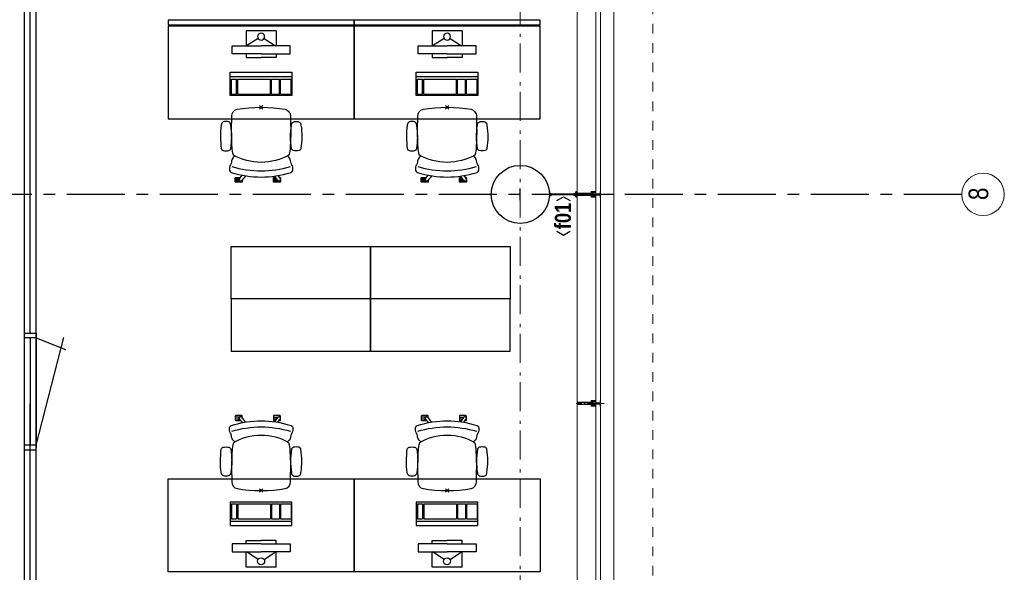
# Model space of a CAD drawing. Header units: millimetres. Extents: x -75976 to 232306, y 42824 to 140527.
# Tile 166 of 199: x 216335 to 224806, y 96525 to 101285. Entities that reach past the tile are written whole.
import ezdxf
from ezdxf.enums import TextEntityAlignment as Align

# ---------------------------------------------------------------- set-up
doc = ezdxf.new("R2010")
doc.units = ezdxf.units.MM
doc.header["$LTSCALE"] = 400
doc.header["$PDMODE"] = 3
doc.header["$PDSIZE"] = 15
for name, pattern in [('CENTER', [2, 1.25, -0.25, 0.25, -0.25]), ('STYLE_01', [0.416641, 0.208282, -0.208359]), ('STYLE_06', [1.041641, 0.625, -0.208282, 0.069427, -0.138931]), ('STYLE_15', [0.240945, 0.11811, -0.059055, 0.004724, -0.059055]), ('STYLE_16', [0.177165, 0.11811, -0.059055])]:
    doc.linetypes.add(name, pattern=pattern)
for name, color, linetype in [('-gd', 2, 'Continuous'), ('inr', 4, 'Continuous'), ('plat', 5, 'Continuous'), ('sona-s008_ip0', 7, 'Continuous'), ('stramien', 1, 'CENTER'), ('symbol', 1, 'Continuous')]:
    doc.layers.add(name, color=color, linetype=linetype)
for name, color, linetype, lineweight in [('Buitenkozijnen', 140, 'Continuous', 15), ('Interieur-scheidingswand-horizontaal', 5, 'Continuous', 25), ('Kozijnmerken', 43, 'Continuous', 9), ('mat-beton (ihwg)', 5, 'Continuous', 25), ('mat-staal', 5, 'Continuous', 25), ('None', 7, 'Continuous', 9)]:
    doc.layers.add(name, color=color, linetype=linetype, lineweight=lineweight)
doc.styles.add('Arial Narrow', font='ARIALN.TTF', dxfattribs={"height": 222.25})
doc.styles.add('Arial Narrow (bold)', font='ARIALNB.TTF', dxfattribs={"height": 172.861111})

# ---------------------------------------------------------------- blocks, each defined once
blk = doc.blocks.new('*U394')
at = {"layer": 'None', "color": 8, "lineweight": 5, "flags": 128}
for points in [[(-5, -154.3), (-5, -154.3, 0.414214), (-5.5, -154.8), (-5.5, -172.5), (-5.5, -172.5, 0.414214), (-5, -173), (-4, -173), (-4, -173, 0.414214), (-3.5, -172.5), (-3.5, -172.5, 0.414214), (-4, -172), (-4.5, -172), (-4.5, -168.8), (-4.5, -168.8, -0.414214), (-4, -168.3), (-2.7, -168.3), (-2.7, -168.3, 0.221695), (-1.9, -167.9), (-0.8, -166.5), (-0.8, -166.5, -0.466308), (0.8, -166.5), (2, -167.9), (2, -167.9, 0.221695), (2.7, -168.3), (4, -168.3), (4, -168.3, -0.414214), (4.5, -168.8), (4.5, -172), (4, -172), (4, -172, 0.414214), (3.5, -172.5), (3.5, -172.5, 0.414214), (4, -173), (5, -173), (5, -173, 0.414214), (5.5, -172.5), (5.5, -154.8), (5.5, -154.8, 0.414214), (5, -154.3), (4.7, -154.3), (4.7, -155), (4.7, -155, -0.414214), (4.4, -155.3), (4.1, -155.3), (4.1, -155.3, -0.414214), (3.3, -154.5), (3.3, -150.6), (3.3, -150.6, -0.414214), (4.1, -149.8), (4.4, -149.8), (4.4, -149.8, -0.414214), (4.7, -150.1), (4.7, -150.8), (5, -150.8), (5, -150.8, 0.414214), (5.5, -150.3), (5.5, -137.6), (5.5, -137.6, 0.351868), (5.3, -137.3), (5.3, -137.3, 0.351868), (4.9, -137.5), (4.1, -139.2), (4.1, -139.2, 0.314902), (4.2, -139.4), (4.5, -139.7), (4.5, -139.7, -0.198912), (4.5, -139.9), (4.5, -140.1), (4.5, -140.1, -0.198912), (4.5, -140.3), (4.2, -140.6), (4.2, -140.6, 0.414214), (4.2, -140.8), (4.5, -141.1), (4.5, -141.1, -0.198912), (4.5, -141.3), (4.5, -141.5), (4.5, -141.5, -0.198912), (4.5, -141.7), (4.2, -142), (4.2, -142, 0.414214), (4.2, -142.2), (4.5, -142.5), (4.5, -142.5, -0.198912), (4.5, -142.7), (4.5, -143.2), (4.5, -143.2, -0.087489), (4.5, -143.3), (4.2, -144.1), (4.2, -148.5), (4.2, -148.5, -0.414214), (3.9, -148.8), (-3.9, -148.8), (-3.9, -148.8, -0.414214), (-4.2, -148.5), (-4.2, -144.1), (-4.5, -143.3), (-4.5, -143.3, -0.087489), (-4.5, -143.2), (-4.5, -142.7), (-4.5, -142.7, -0.198912), (-4.4, -142.5), (-4.1, -142.2), (-4.1, -142.2, 0.414214), (-4.1, -142), (-4.4, -141.7), (-4.4, -141.7, -0.198912), (-4.5, -141.5), (-4.5, -141.3), (-4.5, -141.3, -0.198912), (-4.4, -141.1), (-4.1, -140.8), (-4.1, -140.8, 0.414214), (-4.1, -140.6), (-4.4, -140.3), (-4.4, -140.3, -0.198912), (-4.5, -140.1), (-4.5, -139.9), (-4.5, -139.9, -0.198912), (-4.4, -139.7), (-4.1, -139.4), (-4.1, -139.4, 0.314902), (-4.1, -139.2), (-4.9, -137.5), (-4.9, -137.5, 0.351868), (-5.3, -137.3), (-5.3, -137.3, 0.351868), (-5.5, -137.6), (-5.5, -150.3), (-5.5, -150.3, 0.414214), (-5, -150.8), (-4.7, -150.8), (-4.7, -150.1), (-4.7, -150.1, -0.414214), (-4.4, -149.8), (-4.1, -149.8), (-4.1, -149.8, -0.414214), (-3.3, -150.6), (-3.3, -154.5), (-3.3, -154.5, -0.414214), (-4.1, -155.3), (-4.4, -155.3), (-4.4, -155.3, -0.414214), (-4.7, -155), (-4.7, -154.3)], [(-4.5, -161.7, -0.414214), (-4, -161.2), (-2.7, -161.2), (-2.7, -161.2, 0.414214), (-2.5, -161), (-2.5, -160.4), (-2.5, -160.4, 0.414214), (-2.7, -160.2), (-4, -160.2), (-4, -160.2, -0.414214), (-4.5, -159.7), (-4.5, -156.8), (-4.5, -156.8, -0.414214), (-4, -156.3), (4, -156.3), (4, -156.3, -0.414214), (4.5, -156.8), (4.5, -159.7), (4.5, -159.7, -0.414214), (4, -160.2), (2.7, -160.2), (2.7, -160.2, 0.414214), (2.5, -160.4), (2.5, -161), (2.5, -161, 0.414214), (2.7, -161.2), (4, -161.2), (4, -161.2, -0.414214), (4.5, -161.7), (4.5, -166.8), (4.5, -166.8, -0.414214), (4, -167.3), (3, -167.3), (3, -167.3, -0.221695), (2.6, -167.1), (1.5, -165.9), (1.5, -165.9, 0.466308), (-1.5, -165.9), (-2.6, -167.1), (-2.6, -167.1, -0.221695), (-2.9, -167.3), (-4, -167.3), (-4, -167.3, -0.414214), (-4.5, -166.8), (-4.5, -161.7)], [(-1.8, -149.8, 0.414214), (-2.3, -150.3), (-2.3, -155.1), (-2.3, -155.1, 0.414214), (-2.1, -155.3), (2.1, -155.3), (2.1, -155.3, 0.414214), (2.3, -155.1), (2.3, -150.3), (2.3, -150.3, 0.414214), (1.8, -149.8), (-1.8, -149.8)]]:
    blk.add_lwpolyline(points, format="xyb", close=True, dxfattribs=at)
blk = doc.blocks.new('*U395')
at = {"layer": 'None', "color": 8, "lineweight": 5, "flags": 128}
for points in [[(-13.5, -182.8), (-13.5, -181.9), (-14.5, -181.1), (-14.5, -181.1, 0.36397), (-14.9, -181.1), (-14.9, -181.1), (-15.4, -181.5), (-15.4, -181.5, -0.36397), (-15.8, -181.5), (-15.8, -181.5), (-16.3, -181.1), (-16.3, -181.1, 0.36397), (-16.7, -181.1), (-16.7, -181.1), (-17.2, -181.5), (-17.2, -181.5, -0.36397), (-17.6, -181.5), (-17.6, -181.5), (-18.1, -181.1), (-18.1, -181.1, 0.36397), (-18.5, -181.1), (-18.5, -181.1), (-19, -181.5), (-19, -181.5, -0.36397), (-19.4, -181.5), (-19.4, -181.5), (-19.9, -181.1), (-19.9, -181.1, 0.36397), (-20.3, -181.1), (-20.3, -181.1), (-20.8, -181.5), (-20.8, -181.5, -0.36397), (-21.2, -181.5), (-21.2, -181.5), (-21.7, -181.1), (-21.7, -181.1, 0.36397), (-22.1, -181.1), (-22.1, -181.1), (-22.4, -181.3), (-23.2, -181.3), (-23.5, -181.1), (-23.5, -181.1, 0.36397), (-23.9, -181.1), (-23.9, -181.1), (-24.2, -181.3), (-24.5, -181.3), (-24.5, -181.3, -0.267949), (-24.8, -181.2), (-24.8, -181.2), (-24.9, -180.9), (-24.9, -180.9, 0.339454), (-25.3, -180.7), (-25.3, -180.7, 0.339454), (-25.5, -181), (-25.5, -181), (-25.5, -184.4), (-25.5, -184.4, 0.414214), (-25.2, -184.7), (-25.2, -184.7), (-24.3, -184.7), (-24.3, -184.7, 0.414214), (-24, -184.4), (-24, -184.4), (-24, -182.7), (-24, -182.7, 0.236068), (-24.1, -182.5), (-24.1, -182.5), (-24.1, -182.5, -0.548276), (-24, -182.2), (-24, -182.2, -0.548276), (-23.8, -182.4), (-23.8, -182.4), (-23.8, -182.4, 0.250388), (-23.6, -182.3), (-23.6, -182.3), (-22.8, -182.3), (-22.8, -182.3, -0.414214), (-22.5, -182.6), (-22.5, -182.6), (-22.5, -183.3), (-22.5, -183.3, 0.414214), (-22.2, -183.6), (-22.2, -183.6), (-22, -183.6), (-22, -183.6, 0.131652), (-21.8, -183.5), (-21.8, -183.5), (-20.5, -182.8), (-13.5, -182.8)], [(-6, -180.7), (-6, -180.7, -0.388879), (-8.7, -183.2), (-8.7, -183.2), (-20.4, -183.2), (-21.6, -183.9), (-22.9, -183.9), (-22.9, -182.7), (-23.8, -182.7), (-23.8, -184.8), (23.8, -184.8), (23.8, -182.7), (22.9, -182.7), (22.9, -183.9), (21.7, -183.9), (20.4, -183.2), (8.7, -183.2), (8.7, -183.2, -0.388879), (6, -180.7), (6, -180.7), (5.3, -173.2), (2.5, -173.2), (2.5, -171.2), (-2.5, -171.2), (-2.5, -173.2), (-5.3, -173.2), (-6, -180.7)], [(13.5, -182.8), (13.5, -181.9), (14.5, -181.1), (14.5, -181.1, -0.36397), (14.9, -181.1), (14.9, -181.1), (15.4, -181.5), (15.4, -181.5, 0.36397), (15.8, -181.5), (15.8, -181.5), (16.3, -181.1), (16.3, -181.1, -0.36397), (16.7, -181.1), (16.7, -181.1), (17.2, -181.5), (17.2, -181.5, 0.36397), (17.6, -181.5), (17.6, -181.5), (18.1, -181.1), (18.1, -181.1, -0.36397), (18.5, -181.1), (18.5, -181.1), (19, -181.5), (19, -181.5, 0.36397), (19.4, -181.5), (19.4, -181.5), (19.9, -181.1), (19.9, -181.1, -0.36397), (20.3, -181.1), (20.3, -181.1), (20.8, -181.5), (20.8, -181.5, 0.36397), (21.2, -181.5), (21.2, -181.5), (21.7, -181.1), (21.7, -181.1, -0.36397), (22.1, -181.1), (22.1, -181.1), (22.4, -181.3), (23.2, -181.3), (23.5, -181.1), (23.5, -181.1, -0.36397), (23.9, -181.1), (23.9, -181.1), (24.2, -181.3), (24.5, -181.3), (24.5, -181.3, 0.267949), (24.8, -181.2), (24.8, -181.2), (25, -180.9), (25, -180.9, -0.339454), (25.3, -180.7), (25.3, -180.7, -0.339454), (25.5, -181), (25.5, -181), (25.5, -184.4), (25.5, -184.4, -0.414214), (25.2, -184.7), (25.2, -184.7), (24.3, -184.7), (24.3, -184.7, -0.414214), (24, -184.4), (24, -184.4), (24, -182.7), (24, -182.7, -0.236068), (24.1, -182.5), (24.1, -182.5), (24.1, -182.5, 0.548276), (24.1, -182.2), (24.1, -182.2, 0.548276), (23.9, -182.4), (23.9, -182.4), (23.9, -182.4, -0.250388), (23.6, -182.3), (23.6, -182.3), (22.8, -182.3), (22.8, -182.3, 0.414214), (22.5, -182.6), (22.5, -182.6), (22.5, -183.3), (22.5, -183.3, -0.414214), (22.2, -183.6), (22.2, -183.6), (22, -183.6), (22, -183.6, -0.131652), (21.8, -183.5), (21.8, -183.5), (20.5, -182.8), (13.5, -182.8)]]:
    blk.add_lwpolyline(points, format="xyb", close=True, dxfattribs=at)
blk = doc.blocks.new('verticale stijl 150x50 UV')
at = {"layer": 'None', "color": 8, "linetype": 'STYLE_15', "lineweight": 5}
blk.add_line((0, -216), (0, 35), dxfattribs=at)
at = {"layer": 'None', "color": 8, "lineweight": 5}
for p, q in [((-25.6, -142.7), (-25.6, -142.7)), ((-25.6, -144.4), (-25.6, -144.4)), ((-24.8, -133.4), (-24.8, -133.4)), ((-24.8, -134.2), (-24.8, -134.2)), ((-24.8, -135), (-24.8, -135)), ((-24.8, -135.8), (-24.8, -135.8)), ((-24.8, -136.6), (-24.8, -136.6)), ((-24.8, -137.4), (-24.8, -137.4)), ((-24.8, -138.3), (-24.8, -138.3)), ((-24.8, -139.1), (-24.8, -139.1)), ((-24.8, -139.9), (-24.8, -139.9)), ((-24.8, -140.7), (-24.8, -140.7)), ((-24.8, -141.5), (-24.8, -141.5)), ((-24.8, -142.3), (-24.8, -142.3)), ((-24.8, -143.1), (-24.8, -143.1)), ((-24.8, -144.8), (-24.8, -144.8)), ((-24, -133), (-24, -133)), ((-24, -133.8), (-24, -133.8)), ((-24, -134.6), (-24, -134.6)), ((-24, -135.4), (-24, -135.4)), ((-24, -136.2), (-24, -136.2)), ((-24, -137), (-24, -137)), ((-24, -137.9), (-24, -137.9)), ((-24, -138.7), (-24, -138.7)), ((-24, -139.5), (-24, -139.5)), ((-24, -140.3), (-24, -140.3)), ((-24, -141.1), (-24, -141.1)), ((-24, -141.9), (-24, -141.9)), ((-24, -142.7), (-24, -142.7)), ((-24, -144.4), (-24, -144.4)), ((-23.2, -133.4), (-23.2, -133.4)), ((-23.2, -134.2), (-23.2, -134.2)), ((-23.2, -135), (-23.2, -135)), ((-23.2, -135.8), (-23.2, -135.8)), ((-23.2, -136.6), (-23.2, -136.6)), ((-23.2, -137.4), (-23.2, -137.4)), ((-23.2, -138.3), (-23.2, -138.3)), ((-23.2, -139.1), (-23.2, -139.1)), ((-23.2, -139.9), (-23.2, -139.9)), ((-23.2, -140.7), (-23.2, -140.7)), ((-23.2, -141.5), (-23.2, -141.5)), ((-23.2, -144.8), (-23.2, -144.8)), ((-22.4, -133), (-22.4, -133)), ((-22.4, -133.8), (-22.4, -133.8)), ((-22.4, -134.6), (-22.4, -134.6)), ((-22.4, -140.3), (-22.4, -140.3)), ((-22.4, -141.1), (-22.4, -141.1)), ((-22.4, -144.4), (-22.4, -144.4)), ((-21.6, -126.9), (-21.6, -126.9)), ((-21.6, -127.7), (-21.6, -127.7)), ((-21.6, -128.5), (-21.6, -128.5)), ((-21.6, -129.3), (-21.6, -129.3)), ((-21.6, -130.1), (-21.6, -130.1)), ((-21.6, -130.9), (-21.6, -130.9)), ((-21.6, -131.8), (-21.6, -131.8)), ((-21.6, -132.6), (-21.6, -132.6)), ((-21.6, -133.4), (-21.6, -133.4)), ((-21.6, -134.2), (-21.6, -134.2)), ((-21.6, -135), (-21.6, -135)), ((-21.6, -139.9), (-21.6, -139.9)), ((-21.6, -140.7), (-21.6, -140.7)), ((-21.6, -141.5), (-21.6, -141.5)), ((-21.6, -144.8), (-21.6, -144.8)), ((-20.7, -126.5), (-20.7, -126.5)), ((-20.7, -128.9), (-20.7, -128.9)), ((-20.7, -129.7), (-20.7, -129.7)), ((-20.7, -130.5), (-20.7, -130.5)), ((-20.7, -131.4), (-20.7, -131.4)), ((-20.7, -132.2), (-20.7, -132.2)), ((-20.7, -133), (-20.7, -133)), ((-20.7, -133.8), (-20.7, -133.8)), ((-20.7, -134.6), (-20.7, -134.6)), ((-20.7, -135.4), (-20.7, -135.4)), ((-20.7, -136.2), (-20.7, -136.2)), ((-20.7, -137), (-20.7, -137)), ((-20.7, -137.9), (-20.7, -137.9)), ((-20.7, -138.7), (-20.7, -138.7)), ((-20.7, -139.5), (-20.7, -139.5)), ((-20.7, -140.3), (-20.7, -140.3)), ((-20.7, -141.1), (-20.7, -141.1)), ((-20.7, -144.4), (-20.7, -144.4)), ((-19.9, -126.1), (-19.9, -126.1)), ((-19.9, -130.1), (-19.9, -130.1)), ((-19.9, -130.9), (-19.9, -130.9)), ((-19.9, -131.8), (-19.9, -131.8)), ((-19.9, -132.6), (-19.9, -132.6)), ((-19.9, -133.4), (-19.9, -133.4)), ((-19.9, -134.2), (-19.9, -134.2)), ((-19.9, -135), (-19.9, -135)), ((-19.9, -135.8), (-19.9, -135.8)), ((-19.9, -136.6), (-19.9, -136.6)), ((-19.9, -137.4), (-19.9, -137.4)), ((-19.9, -138.3), (-19.9, -138.3)), ((-19.9, -139.1), (-19.9, -139.1)), ((-19.9, -139.9), (-19.9, -139.9)), ((-19.9, -140.7), (-19.9, -140.7)), ((-19.9, -141.5), (-19.9, -141.5)), ((-19.9, -142.3), (-19.9, -142.3)), ((-19.9, -143.1), (-19.9, -143.1)), ((-19.9, -143.9), (-19.9, -143.9)), ((-19.1, -126.5), (-19.1, -126.5)), ((-19.1, -127.3), (-19.1, -127.3)), ((-19.1, -128.9), (-19.1, -128.9)), ((-19.1, -129.7), (-19.1, -129.7)), ((-19.1, -130.5), (-19.1, -130.5)), ((-19.1, -131.4), (-19.1, -131.4)), ((-19.1, -132.2), (-19.1, -132.2)), ((-19.1, -133), (-19.1, -133)), ((-19.1, -133.8), (-19.1, -133.8)), ((-19.1, -134.6), (-19.1, -134.6)), ((-19.1, -140.3), (-19.1, -140.3)), ((-19.1, -141.1), (-19.1, -141.1)), ((-19.1, -141.9), (-19.1, -141.9)), ((-18.3, -127.7), (-18.3, -127.7)), ((-18.3, -128.5), (-18.3, -128.5)), ((-18.3, -129.3), (-18.3, -129.3)), ((-18.3, -133.4), (-18.3, -133.4)), ((-18.3, -134.2), (-18.3, -134.2)), ((-18.3, -135), (-18.3, -135)), ((-18.3, -139.9), (-18.3, -139.9)), ((-18.3, -140.7), (-18.3, -140.7)), ((-18.3, -141.5), (-18.3, -141.5)), ((-18.3, -142.3), (-18.3, -142.3)), ((-17.5, -133), (-17.5, -133)), ((-17.5, -133.8), (-17.5, -133.8)), ((-17.5, -134.6), (-17.5, -134.6)), ((-17.5, -135.4), (-17.5, -135.4)), ((-17.5, -136.2), (-17.5, -136.2)), ((-17.5, -137), (-17.5, -137)), ((-17.5, -137.9), (-17.5, -137.9)), ((-17.5, -138.7), (-17.5, -138.7)), ((-17.5, -139.5), (-17.5, -139.5)), ((-17.5, -140.3), (-17.5, -140.3)), ((-17.5, -141.1), (-17.5, -141.1)), ((-17.5, -141.9), (-17.5, -141.9)), ((-17.5, -142.7), (-17.5, -142.7)), ((-16.7, -133.4), (-16.7, -133.4)), ((-16.7, -134.2), (-16.7, -134.2)), ((-16.7, -135), (-16.7, -135)), ((-16.7, -135.8), (-16.7, -135.8)), ((-16.7, -136.6), (-16.7, -136.6)), ((-16.7, -137.4), (-16.7, -137.4)), ((-16.7, -138.3), (-16.7, -138.3)), ((-16.7, -139.1), (-16.7, -139.1)), ((-16.7, -139.9), (-16.7, -139.9)), ((-16.7, -140.7), (-16.7, -140.7)), ((-16.7, -141.5), (-16.7, -141.5)), ((-16.7, -142.3), (-16.7, -142.3)), ((-16.7, -143.1), (-16.7, -143.1)), ((-15.9, -141.1), (-15.9, -141.1)), ((-15.9, -141.9), (-15.9, -141.9)), ((-15.9, -142.7), (-15.9, -142.7)), ((-15.9, -144.4), (-15.9, -144.4)), ((-15.1, -142.3), (-15.1, -142.3)), ((-15.1, -143.1), (-15.1, -143.1)), ((-15.1, -143.9), (-15.1, -143.9)), ((-15.1, -144.8), (-15.1, -144.8)), ((-14.2, -141.9), (-14.2, -141.9)), ((-14.2, -142.7), (-14.2, -142.7)), ((-14.2, -143.5), (-14.2, -143.5)), ((-14.2, -144.4), (-14.2, -144.4)), ((-13.4, -143.1), (-13.4, -143.1)), ((-13.4, -143.9), (-13.4, -143.9))]:
    blk.add_line(p, q, dxfattribs=at)
at = {"layer": 'None', "color": 8, "linetype": 'STYLE_16', "lineweight": 5}
for p, q in [((-2.2, -155.1), (0, -154.5)), ((-2.2, -156.7), (-2.2, -155.1)), ((-1.5, -156.9), (-1.5, -155)), ((-1, -157), (-1, -155.1)), ((2.3, -155.1), (0, -154.5)), ((1, -157), (1, -155.1)), ((1.5, -156.9), (1.5, -155)), ((2.3, -156.7), (2.3, -155.1))]:
    blk.add_line(p, q, dxfattribs=at)
at = {"layer": 'None', "color": 8, "linetype": 'Continuous', "lineweight": 5, "flags": 128}
for points in [[(-10, 15.4), (10, 15.4), (10, -104.8), (25, -104.8), (25, -116.8), (-25, -116.8), (-25, -104.8), (-10, -104.8)], [(-8, 13.4), (-8, -104.8), (8, -104.8), (8, 13.4)], [(8, -106.8), (-8, -106.8), (-23, -106.8), (-23, -114.8), (23, -114.8), (23, -106.8)]]:
    blk.add_lwpolyline(points, close=True, dxfattribs=at)
at = {"layer": 'None', "color": 8, "lineweight": 5, "flags": 128}
for points in [[(-14.8, -144.8), (-14.8, -144.8, 0.390793), (-13.2, -143.5), (-13.2, -143.5, 0.390793), (-14.4, -141.8), (-14.4, -141.8, -0.352623), (-16, -139.9), (-16, -133.1), (-16, -133.1, 0.414214), (-16.3, -132.8), (-17.6, -132.8), (-18.1, -133), (-18.1, -133, -0.520293), (-18.3, -132.8), (-18.3, -130.1), (-18.2, -130), (-18.2, -128), (-18.2, -128, -0.577863), (-18.1, -127.7), (-18, -127.7), (-18, -127.7, 0.366605), (-17.7, -127.5), (-17.7, -127.5, 0.366605), (-17.9, -127.1), (-17.9, -127.1, -0.130834), (-19.2, -126.1), (-19.2, -126.1, 0.439074), (-20.7, -126.1), (-20.7, -126.1, -0.133252), (-22, -127.1), (-22, -127.1, 0.366605), (-22.2, -127.5), (-22.2, -127.5, 0.366605), (-21.9, -127.7), (-21.8, -127.7), (-21.8, -127.7, -0.577455), (-21.8, -128), (-21.8, -130), (-21.6, -130.1), (-21.6, -132.8), (-21.6, -132.8, -0.52048), (-21.9, -133), (-22.4, -132.8), (-24.7, -132.8), (-24.7, -132.8, 0.414214), (-25, -133.1), (-25, -140.9), (-25, -140.9, -0.255976), (-25.9, -142.6), (-25.9, -142.6, 0.749676), (-25.3, -144.8), (-21.2, -144.8), (-21.2, -144.8, 0.414214), (-19.2, -142.8), (-19.2, -142.8, -0.402808), (-18.7, -142.3), (-18.7, -142.3, -0.402808), (-18.2, -142.8), (-18.2, -142.8, 0.233259), (-18, -143.1), (-14.6, -143.6), (-14.6, -143.6, -0.419014), (-14.5, -143.7), (-14.5, -143.7, -0.419014), (-14.6, -143.8), (-16, -143.8), (-16, -143.8, 0.414214), (-16.5, -144.3), (-16.5, -144.3, 0.414214), (-16, -144.8)], [(-23.2, -141.6), (-23.2, -141.6, 0.418874), (-23.7, -142.1), (-23.7, -142.1, -0.396568), (-25.3, -143.4), (-25.3, -143.4, 0.437017), (-25.7, -143.7), (-25.7, -143.7, 0.437017), (-25.4, -144), (-21.9, -144), (-21.9, -144, 0.263556), (-20.2, -143), (-20.2, -143, 0.552342), (-20.8, -141.8)], [(25, -132.6), (25, -116.8), (23.1, -116.8), (-23.1, -116.8), (-25, -116.8), (-25, -132.6), (-22.1, -132.6), (-22.1, -128), (-22.6, -128), (-22.6, -126.6), (-22.1, -126.6), (-22.1, -124.7), (-21.9, -124.5), (-21.9, -120.3), (-21.9, -120.3, -0.414214), (-20.2, -118.6), (-20.1, -118.6), (-20.1, -118.6, -0.414214), (-18.4, -120.3), (-18.4, -124.5), (-18.2, -124.7), (-18.2, -126.6), (-17.7, -126.6), (-17.7, -128), (-18.2, -128), (-18.2, -132.6), (-16.3, -132.6), (-16.3, -119.8), (-16.3, -119.8, -0.414214), (-15.1, -118.6), (-15.1, -118.6), (-6.5, -118.6), (-6.5, -118.6, -0.414214), (-5.3, -119.8), (-5.3, -136.8), (-3.9, -136.8), (-3.9, -139.6), (-4.3, -140), (-3.9, -140.4), (-3.9, -141), (-4.3, -141.4), (-3.9, -141.8), (-3.9, -142.4), (-4.3, -142.8), (-3.9, -143.8), (-3.9, -148.6), (-2.2, -148.6), (-2.2, -137.8), (-2.2, -137.8, -0.414214), (0, -135.6), (0, -135.6), (0, -135.6, -0.414214), (2.2, -137.8), (2.2, -148.6), (3.9, -148.6), (3.9, -143.8), (4.3, -142.8), (3.9, -142.4), (3.9, -141.8), (4.3, -141.4), (3.9, -141), (3.9, -140.4), (4.3, -140), (3.9, -139.6), (3.9, -136.8), (5.4, -136.8), (5.4, -119.8), (5.4, -119.8, -0.414214), (6.6, -118.6), (6.6, -118.6), (15.1, -118.6), (15.1, -118.6, -0.414214), (16.3, -119.8), (16.3, -132.6), (18.2, -132.6), (18.2, -128), (17.7, -128), (17.7, -126.6), (18.2, -126.6), (18.2, -124.7), (18.5, -124.5), (18.5, -120.3), (18.5, -120.3, -0.414214), (20.2, -118.6), (20.2, -118.6), (20.2, -118.6, -0.414214), (21.9, -120.3), (21.9, -124.5), (22.1, -124.7), (22.1, -126.6), (22.6, -126.6), (22.6, -128), (22.1, -128), (22.1, -132.6)], [(-23, -135.9), (-23, -135.9, -0.414214), (-22.1, -135), (-22.1, -135, -0.414214), (-21.3, -135.9), (-21.3, -138.8), (-21.3, -138.8, -0.414214), (-22.1, -139.6), (-22.1, -139.6, -0.414214), (-23, -138.8)], [(-21, -127.8, -0.29188), (-20.8, -127.3), (-20.3, -126.9), (-20.3, -126.9, -0.344328), (-19.7, -126.9), (-19.2, -127.3), (-19.2, -127.3, -0.29188), (-19, -127.8), (-19.4, -129.5), (-19.4, -129.5, -0.348796), (-20, -130), (-20, -130, -0.348796), (-20.6, -129.5), (-21, -127.8)], [(-18.8, -139.6, -0.414214), (-19.7, -138.8), (-19.7, -135.9), (-19.7, -135.9, -0.414214), (-18.8, -135), (-18.8, -135, -0.414214), (-18, -135.9), (-18, -138.8), (-18, -138.8, -0.414214), (-18.8, -139.6)], [(0, -157.1), (0, -157.1, -0.163834), (-4.3, -155.6), (-4.3, -155.6), (-4.3, -155.6, -0.234469), (-4.7, -154.8), (-4.7, -154.8), (-4.7, -153.6), (4.8, -153.6), (4.8, -154.8), (4.8, -154.8, -0.234469), (4.4, -155.6), (4.4, -155.6), (4.4, -155.6, -0.163834), (0, -157.1), (0, -157.1)], [(14.8, -144.8), (14.8, -144.8, -0.390793), (13.3, -143.5), (13.3, -143.5, -0.390793), (14.4, -141.8), (14.4, -141.8, 0.352623), (16, -139.9), (16, -133.1), (16, -133.1, -0.414214), (16.3, -132.8), (17.6, -132.8), (18.1, -133), (18.1, -133, 0.520293), (18.4, -132.8), (18.4, -130.1), (18.2, -130), (18.2, -128), (18.2, -128, 0.577863), (18.2, -127.7), (18.1, -127.7), (18.1, -127.7, -0.366605), (17.8, -127.5), (17.8, -127.5, -0.366605), (18, -127.1), (18, -127.1, 0.130834), (19.3, -126.1), (19.3, -126.1, -0.439074), (20.7, -126.1), (20.7, -126.1, 0.133252), (22.1, -127.1), (22.1, -127.1, -0.366605), (22.3, -127.5), (22.3, -127.5, -0.366605), (22, -127.7), (21.9, -127.7), (21.9, -127.7, 0.577455), (21.8, -128), (21.8, -130), (21.7, -130.1), (21.7, -132.8), (21.7, -132.8, 0.52048), (21.9, -133), (22.4, -132.8), (24.7, -132.8), (24.7, -132.8, -0.414214), (25, -133.1), (25, -140.9), (25, -140.9, 0.255976), (25.9, -142.6), (25.9, -142.6, -0.749676), (25.3, -144.8), (21.2, -144.8), (21.2, -144.8, -0.414214), (19.2, -142.8), (19.2, -142.8, 0.402808), (18.7, -142.3), (18.7, -142.3, 0.402808), (18.2, -142.8), (18.2, -142.8, -0.233259), (18, -143.1), (14.6, -143.6), (14.6, -143.6, 0.419014), (14.5, -143.7), (14.5, -143.7, 0.419014), (14.6, -143.8), (16, -143.8), (16, -143.8, -0.414214), (16.5, -144.3), (16.5, -144.3, -0.414214), (16, -144.8)], [(18.9, -139.6, 0.414214), (19.7, -138.8), (19.7, -135.9), (19.7, -135.9, 0.414214), (18.9, -135), (18.9, -135, 0.414214), (18, -135.9), (18, -138.8), (18, -138.8, 0.414214), (18.9, -139.6)], [(21, -127.8, 0.29188), (20.8, -127.3), (20.3, -126.9), (20.3, -126.9, 0.344328), (19.7, -126.9), (19.2, -127.3), (19.2, -127.3, 0.29188), (19, -127.8), (19.4, -129.5), (19.4, -129.5, 0.348796), (20, -130), (20, -130, 0.348796), (20.6, -129.5), (21, -127.8)], [(23.2, -141.6), (23.2, -141.6, -0.418874), (23.7, -142.1), (23.7, -142.1, 0.396568), (25.3, -143.4), (25.3, -143.4, -0.437017), (25.7, -143.7), (25.7, -143.7, -0.437017), (25.4, -144), (21.9, -144), (21.9, -144, -0.263556), (20.2, -143), (20.2, -143, -0.552342), (20.8, -141.8)], [(23, -135.9), (23, -135.9, 0.414214), (22.2, -135), (22.2, -135, 0.414214), (21.3, -135.9), (21.3, -138.8), (21.3, -138.8, 0.414214), (22.2, -139.6), (22.2, -139.6, 0.414214), (23, -138.8)]]:
    blk.add_lwpolyline(points, format="xyb", close=True, dxfattribs=at)
blk.add_lwpolyline([(4, -118.6), (4, -134.3), (-4, -134.3), (-4, -118.6)], close=True, dxfattribs=at)
at = {"layer": 'None', "color": 8, "linetype": 'STYLE_16', "lineweight": 5}
for centre, radius, start, end in [((-1.6, -158.4), 3.38, 79.33567, 100.66433), ((0, -163.2), 8.16, 82.95849, 97.04151), ((0, -160.4), 3.5, 73.41492, 106.58508), ((1.6, -158.4), 3.38, 79.33567, 100.66433)]:
    blk.add_arc(centre, radius, start, end, dxfattribs=at)
at = {"layer": 'None', "color": 7}
for name in ['*U394', '*U395']:
    blk.add_blockref(name, (0, 0), dxfattribs=at)
blk = doc.blocks.new('Vliesgevelelement 4 150x50 1_200')
at = {"layer": 'Buitenkozijnen', "color": 7, "xscale": -1, "rotation": 270.0000000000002}
blk.add_blockref('verticale stijl 150x50 UV', (-5.2, 0), dxfattribs=at)
blk = doc.blocks.new('Kolom O 500')
at = {"layer": 'mat-beton (ihwg)', "lineweight": 25}
blk.add_circle((0, 0), 250, dxfattribs=at)
blk = doc.blocks.new('*U1111')
at = {"layer": 'None', "color": 8, "linetype": 'Continuous', "lineweight": 5}
for points in [[(253.3, 5.2), (475, 5.2), (475, -4.8), (253.3, -4.8)], [(253.3, 0.6), (475, 0.6), (475, -0.2), (253.3, -0.2)]]:
    blk.add_lwpolyline(points, close=True, dxfattribs=at)
blk = doc.blocks.new('*U1112')
at = {"layer": 'mat-staal', "color": 8, "lineweight": 5}
for p, q in [((247.3, 17), (258.1, 17)), ((247.3, -16.6), (258.1, -16.6))]:
    blk.add_line(p, q, dxfattribs=at)
for points in [[(250, 6), (250, 25), (253, 25), (253, 22), (253, 10.6), (253, 9), (269, 9), (269, 6)], [(250, -24.6), (250, -5.6), (269, -5.6), (269, -8.6), (253, -8.6), (253, -20.4), (253, -21.6), (253, -24.6)]]:
    blk.add_lwpolyline(points, close=True, dxfattribs=at)
blk = doc.blocks.new('*U1113')
at = {"layer": 'mat-staal', "color": 8, "lineweight": 5}
for p, q in [((482.7, 17), (471.9, 17)), ((482.7, -16.6), (471.9, -16.6))]:
    blk.add_line(p, q, dxfattribs=at)
for points in [[(480, 6), (480, 25), (477, 25), (477, 22), (477, 10.6), (477, 9), (461, 9), (461, 6)], [(480, -24.6), (480, -5.6), (461, -5.6), (461, -8.6), (477, -8.6), (477, -20.4), (477, -21.6), (477, -24.6)]]:
    blk.add_lwpolyline(points, close=True, dxfattribs=at)
blk = doc.blocks.new('Glasstrook G kolom-vliesgevel')
at = {"layer": 'mat-staal', "color": 8, "lineweight": 5}
blk.add_lwpolyline([(480, 25.3), (485, 25.3), (485, -24.7), (480, -24.7)], close=True, dxfattribs=at)
at = {"layer": 'mat-staal'}
for name in ['*U1112', '*U1113']:
    blk.add_blockref(name, (0, 0), dxfattribs=at)
at = {"layer": 'None', "color": 7}
blk.add_blockref('*U1111', (0, 0), dxfattribs=at)
blk = doc.blocks.new('Kozijnmerk 50')
at = {"layer": 'Kozijnmerken', "color": 92, "linetype": 'Continuous', "lineweight": 25}
for points in [[(-132.2, 50.6), (-164.8, -5.8), (-132.2, -62.1)], [(132.2, 50.6), (164.8, -5.8), (132.2, -62.1)]]:
    blk.add_lwpolyline(points, dxfattribs=at)
at = {"layer": 'None', "color": 43, "style": 'Arial Narrow (bold)'}
blk.add_attdef('merk', text='', height=138.3, dxfattribs=at).set_placement((0, 0), align=Align.MIDDLE_CENTER)
blk = doc.blocks.new('*U1309')
at = {"layer": 'Buitenkozijnen', "color": 140, "linetype": 'Continuous', "lineweight": 15}
for points in [[(51601.1, -5040), (51601.1, 28036)], [(51601.1, -5040), (51601.1, 28036), (51641.1, 28036), (51641.1, -5040)], [(51601.1, -5040), (51601.1, 28036), (51641.1, 28036), (51641.1, -5040)], [(51641.1, -5040), (51641.1, 28036)]]:
    blk.add_lwpolyline(points, close=True, dxfattribs=at)
blk = doc.blocks.new('SONA-S008_B2')
at = {"layer": '-gd'}
blk.add_open_spline([(-253, -509.5), (-87.8, -560.2), (87.8, -560.2), (253, -509.5)], degree=3, dxfattribs=at)
for points in [[(-206.6, -15.8), (-79.4, 5.3), (79.6, 5.3), (206.6, -15.8)], [(-253, -272.1), (-257.1, -206.8), (-252.1, -139.2), (-253, -73.9)], [(-253, -73.9), (-253.4, -51.6), (-233.1, -20.2), (-206.6, -15.8)], [(206.6, -15.8), (233.1, -20.2), (253.4, -51.6), (253, -73.9)], [(253, -73.9), (252.1, -139.2), (257.1, -206.8), (253, -272.1)], [(-342.5, -153.6), (-353.5, -221.1), (-351.5, -287.6), (-342.5, -355.4)], [(-325.3, -126.1), (-337, -131.7), (-340.4, -140.8), (-342.5, -153.6)], [(-277.9, -126.1), (-287.8, -121.3), (-315.3, -121.3), (-325.3, -126.1)], [(-260.7, -153.6), (-262.7, -140.8), (-266.2, -131.7), (-277.9, -126.1)], [(-260.7, -355.4), (-251.6, -287.6), (-249.7, -221.1), (-260.7, -153.6)], [(260.6, -355.4), (251.6, -287.6), (249.7, -221.1), (260.6, -153.6)], [(260.6, -153.6), (262.7, -140.8), (266.2, -131.7), (277.9, -126.1)], [(277.9, -126.1), (287.8, -121.3), (315.3, -121.3), (325.3, -126.1)], [(325.3, -126.1), (337, -131.7), (340.4, -140.8), (342.5, -153.6)], [(342.5, -153.6), (353.4, -221.1), (351.5, -287.6), (342.5, -355.4)], [(-250.7, -332.5), (-253.1, -331.7), (-255.4, -330.9), (-257.6, -330.2)], [(-255.2, -303.9), (-254.1, -304.3), (-252.9, -304.7), (-251.7, -305.1)], [(-238.9, -411.5), (-253, -365.7), (-250.2, -318.7), (-253, -272.1)], [(253, -272.1), (250.2, -318.7), (253, -365.7), (238.9, -411.5)], [(256.9, -323.2), (255, -323.8), (253.1, -324.4), (251, -325.1)], [(251.9, -297.7), (252.9, -297.4), (253.8, -297.1), (254.7, -296.8)], [(-342.5, -355.4), (-341.5, -363), (-333.6, -369.9), (-326.1, -371.8)], [(-326.1, -371.8), (-310.3, -375.7), (-292.8, -375.7), (-277, -371.8)], [(-277, -371.8), (-269.5, -369.9), (-261.7, -363), (-260.7, -355.4)], [(-227.3, -418.1), (-247.1, -436.6), (-255.7, -455.2), (-255.5, -473.7)], [(238.9, -411.5), (95.4, -494.5), (-95.5, -494.5), (-238.9, -411.5)], [(255.5, -473.7), (255.7, -455.2), (247.1, -436.6), (227.3, -418.1)], [(277, -371.8), (269.5, -369.9), (261.7, -363), (260.6, -355.4)], [(326.1, -371.8), (310.3, -375.7), (292.8, -375.7), (277, -371.8)], [(342.5, -355.4), (341.5, -363), (333.6, -369.9), (326.1, -371.8)], [(-255.5, -473.7), (-255.4, -489), (-270.3, -500.1), (-272.1, -515.2)], [(272.1, -515.2), (270.3, -500.1), (255.4, -489), (255.5, -473.7)], [(-272.1, -515.2), (-274.4, -533.8), (-273.7, -555.7), (-258.6, -560.1)], [(-258.6, -560.1), (-77.4, -613.6), (78.8, -613.6), (258.6, -560.1)], [(-185.5, -615.4), (-185.5, -615.4), (-176.5, -602.9), (-162.6, -583.8)], [(-134.5, -588.9), (-152.4, -613.6), (-164.7, -630.5), (-164.7, -630.5)], [(143.1, -630.4), (143.1, -630.4), (131.8, -614.9), (115.2, -592)], [(143.7, -587.5), (156, -604.4), (163.9, -615.2), (163.9, -615.2)], [(258.6, -560.1), (273.7, -555.6), (274.4, -533.8), (272.1, -515.2)], [(-222.5, -641.1), (-222.5, -641.1), (-222.4, -632.9), (-222.4, -632.9)], [(-218.8, -644.8), (-220.8, -644.8), (-222.5, -643.1), (-222.5, -641.1)], [(-222.4, -606.9), (-222.4, -604.9), (-220.7, -603.3), (-218.7, -603.3)], [(-222.4, -615.1), (-222.4, -615.1), (-222.4, -606.9), (-222.4, -606.9)], [(-218.8, -615.1), (-218.8, -615.1), (-222.4, -615.1), (-222.4, -615.1)], [(-222.4, -629.9), (-222.4, -629.9), (-222.4, -618.1), (-222.4, -618.1)], [(-222.4, -618.1), (-222.4, -618.1), (-198.5, -618.1), (-198.5, -618.1)], [(-198.6, -630), (-198.6, -630), (-222.4, -629.9), (-222.4, -629.9)], [(-222.4, -632.9), (-222.4, -632.9), (-218.8, -632.9), (-218.8, -632.9)], [(-198.5, -615.1), (-198.5, -615.1), (-218.8, -615.1), (-218.8, -615.1)], [(-218.8, -632.9), (-218.8, -632.9), (-198.6, -633), (-198.6, -633)], [(-166.5, -644.9), (-166.5, -644.9), (-218.8, -644.8), (-218.8, -644.8)], [(-218.7, -603.3), (-218.7, -603.3), (-192, -603.3), (-176.8, -603.3)], [(-198.6, -633), (-198.6, -633), (-198.6, -630), (-198.6, -630)], [(-198.6, -630), (-198.6, -630), (-186.7, -630), (-186.7, -630)], [(-198.6, -633), (-198.6, -633), (-186.7, -633), (-186.7, -633)], [(-198.5, -618.1), (-198.5, -618.1), (-198.5, -615.1), (-198.5, -615.1)], [(-198.5, -615.1), (-198.5, -615.1), (-186.7, -615.2), (-186.7, -615.2)], [(-198.5, -618.1), (-198.5, -618.1), (-189.1, -618.2), (-187.1, -618.2)], [(-182.7, -633.4), (-188.4, -629.2), (-189.7, -621.1), (-185.5, -615.4)], [(-185.4, -615.2), (-186.2, -615.2), (-186.7, -615.2), (-186.7, -615.2)], [(-186.7, -615.2), (-186.7, -615.2), (-186.7, -616.4), (-186.7, -617.3)], [(-185.9, -630), (-186.4, -630), (-186.7, -630), (-186.7, -630)], [(-186.7, -630), (-186.7, -630), (-186.7, -633), (-186.7, -633)], [(-186.7, -633), (-186.7, -633), (-185.3, -633), (-183.1, -633)], [(-164.7, -630.5), (-168.8, -636.2), (-176.9, -637.5), (-182.7, -633.4)], [(-182.7, -633.4), (-182.7, -633.4), (-182.7, -633.4), (-182.7, -633.4)], [(-167.1, -633), (-166.7, -633), (-166.5, -633), (-166.5, -633)], [(-166.5, -633), (-166.5, -633), (-162.9, -633.1), (-162.9, -633.1)], [(-162.9, -641.3), (-162.9, -643.3), (-164.5, -644.9), (-166.5, -644.9)], [(-162.8, -630.1), (-162.8, -630.1), (-163.4, -630.1), (-164.4, -630)], [(-162.9, -633.1), (-162.9, -633.1), (-162.9, -641.3), (-162.9, -641.3)], [(-162.8, -628), (-162.8, -629.2), (-162.8, -630.1), (-162.8, -630.1)], [(106.4, -606.6), (106.4, -604.6), (108, -603), (110, -603)], [(106.4, -614.8), (106.4, -614.8), (106.4, -606.6), (106.4, -606.6)], [(110.1, -614.8), (110.1, -614.8), (106.4, -614.8), (106.4, -614.8)], [(106.4, -629.7), (106.4, -629.7), (106.4, -617.8), (106.4, -617.8)], [(106.4, -617.8), (106.4, -617.8), (130.3, -617.8), (130.3, -617.8)], [(130.3, -629.6), (130.3, -629.6), (106.4, -629.7), (106.4, -629.7)], [(106.4, -640.9), (106.4, -640.9), (106.4, -632.7), (106.4, -632.7)], [(106.4, -632.7), (106.4, -632.7), (110.1, -632.7), (110.1, -632.7)], [(110.1, -644.5), (108.1, -644.5), (106.5, -642.9), (106.4, -640.9)], [(110, -603), (110, -603), (115.6, -603), (123.1, -603)], [(130.3, -614.8), (130.3, -614.8), (110.1, -614.8), (110.1, -614.8)], [(110.1, -632.7), (110.1, -632.7), (130.3, -632.6), (130.3, -632.6)], [(162.4, -644.4), (162.4, -644.4), (110.1, -644.5), (110.1, -644.5)], [(130.3, -617.8), (130.3, -617.8), (130.3, -614.8), (130.3, -614.8)], [(130.3, -614.8), (130.3, -614.8), (130.9, -614.8), (131.7, -614.8)], [(130.3, -617.8), (130.3, -617.8), (131.9, -617.8), (133.9, -617.8)], [(130.3, -632.6), (130.3, -632.6), (130.3, -629.6), (130.3, -629.6)], [(130.3, -629.6), (130.3, -629.6), (142.1, -629.6), (142.1, -629.6)], [(130.3, -632.6), (130.3, -632.6), (142.2, -632.6), (142.2, -632.6)], [(142.5, -629.6), (142.3, -629.6), (142.1, -629.6), (142.1, -629.6)], [(142.1, -629.6), (142.1, -629.6), (142.2, -632.6), (142.2, -632.6)], [(142.2, -632.6), (142.2, -632.6), (143.3, -632.6), (145.1, -632.6)], [(161.1, -633.2), (155.3, -637.4), (147.2, -636.1), (143.1, -630.4)], [(154.9, -602.9), (159.4, -602.9), (162.3, -602.9), (162.3, -602.9)], [(163.9, -615.2), (168.1, -621), (166.8, -629.1), (161.1, -633.2)], [(161.1, -633.2), (161.1, -633.2), (161.1, -633.2), (161.1, -633.2)], [(161.8, -632.6), (162.2, -632.6), (162.4, -632.6), (162.4, -632.6)], [(162.3, -602.9), (164.4, -602.9), (166, -604.6), (166, -606.6)], [(162.4, -632.6), (162.4, -632.6), (166, -632.6), (166, -632.6)], [(166, -640.8), (166, -642.8), (164.4, -644.4), (162.4, -644.4)], [(166, -614.8), (166, -614.8), (164.6, -614.8), (163.5, -614.8)], [(166, -629.6), (166, -629.6), (165.4, -629.6), (164.4, -629.6)], [(165.3, -617.8), (165.8, -617.8), (166, -617.8), (166, -617.8)], [(166, -606.6), (166, -606.6), (166, -614.8), (166, -614.8)], [(166, -617.8), (166, -617.8), (166, -618.6), (166, -619.9)], [(166, -625.7), (166, -627.8), (166, -629.6), (166, -629.6)], [(166, -632.6), (166, -632.6), (166, -640.8), (166, -640.8)]]:
    blk.add_open_spline(points, degree=3)
at = {"layer": 'sona-s008_ip0'}
blk.add_point((0, 0), dxfattribs=at)
blk = doc.blocks.new('SYMB-CMP4_B2')
for p, q in [((-130, 558.1), (130, 558.1)), ((-130, 558.1), (-130, 428.1)), ((130, 558.1), (130, 428.1)), ((-250, 358.1), (-250, 428.1)), ((-250, 428.1), (0, 428.1)), ((-25.3, 491.9), (-125, 428.1)), ((250, 428.1), (0, 428.1)), ((25.3, 491.9), (125, 428.1)), ((250, 358.1), (250, 428.1)), ((0, 358.1), (-250, 358.1)), ((-130, 358.1), (-130, 328.1)), ((0, 358.1), (250, 358.1)), ((130, 358.1), (130, 328.1)), ((-130, 328.1), (0, 328.1)), ((130, 328.1), (0, 328.1)), ((265, 200), (-265, 200)), ((-265, 200), (-265, 0)), ((265, 0), (265, 200)), ((265, 162.9), (-265, 162.9)), ((-166.8, 141.5), (-259.7, 141.5)), ((-259.7, 12.9), (-259.7, 141.5)), ((-166.8, 12.9), (-166.8, 141.5)), ((-88, 141.5), (-159.1, 141.5)), ((-159.1, 12.9), (-159.1, 141.5)), ((-88, 12.9), (-88, 141.5)), ((200.4, 141.5), (-81.5, 141.5)), ((-81.5, 12.9), (-81.5, 141.5)), ((200.4, 12.9), (200.4, 141.5)), ((254.7, 141.5), (212.3, 141.5)), ((212.3, 12.9), (212.3, 141.5)), ((254.7, 12.9), (254.7, 141.5)), ((-265, 0), (265, 0)), ((-166.8, 12.9), (-259.7, 12.9)), ((-88, 12.9), (-159.1, 12.9)), ((200.4, 12.9), (-81.5, 12.9)), ((254.7, 12.9), (212.3, 12.9))]:
    blk.add_line(p, q)
blk.add_circle((0, 508.1), 30)

msp = doc.modelspace()

# ---------------------------------------------------------------- linework, layer by layer
at = {"linetype": 'Continuous', "lineweight": 0, "flags": 128}
msp.add_lwpolyline([(207381.89627, 126780.0182), (221131.67964, 126780.0182), (221131.21143, 89022.93445), (212368.21913, 89022.93445), (212368.21913, 99830.0182), (207381.89627, 99830.0182), (207381.89627, 118232.99257), (212343.99173, 118232.99257), (212381.86291, 123230.0182), (207381.89627, 123230.0182), (207381.89627, 126780.0182)], dxfattribs=at)
at = {"layer": 'Buitenkozijnen', "color": 43, "linetype": 'Continuous', "lineweight": 9}
for p, q in [((221131.67964, 126780.0182), (221131.67964, 88990.0182)), ((221447.12763, 114204.3182), (221447.12763, 88955.0182))]:
    msp.add_line(p, q, dxfattribs=at)
at = {"layer": 'inr'}
for points in [[(217612.43366, 101240.0182), (219212.43366, 101240.0182), (219212.43366, 101280.0182), (217612.43366, 101280.0182)], [(219212.43366, 101230.0182), (217612.43366, 101230.0182), (217612.43366, 100430.0182), (219212.43366, 100430.0182)], [(219212.43366, 101240.0182), (220812.43366, 101240.0182), (220812.43366, 101280.0182), (219212.43366, 101280.0182)], [(220812.43366, 101230.0182), (219212.43366, 101230.0182), (219212.43366, 100430.0182), (220812.43366, 100430.0182)], [(218154.2331, 99330.0182), (219354.2331, 99330.0182), (219354.2331, 98880.0182), (218154.2331, 98880.0182)], [(219354.2331, 99330.0182), (220554.2331, 99330.0182), (220554.2331, 98880.0182), (219354.2331, 98880.0182)], [(218154.2331, 98430.0182), (219354.2331, 98430.0182), (219354.2331, 98880.0182), (218154.2331, 98880.0182)], [(219354.2331, 98430.0182), (220554.2331, 98430.0182), (220554.2331, 98880.0182), (219354.2331, 98880.0182)], [(219212.43366, 96530.0182), (217612.43366, 96530.0182), (217612.43366, 97330.0182), (219212.43366, 97330.0182)], [(220812.43366, 96530.0182), (219212.43366, 96530.0182), (219212.43366, 97330.0182), (220812.43366, 97330.0182)]]:
    msp.add_lwpolyline(points, close=True, dxfattribs=at)
at = {"layer": 'Interieur-scheidingswand-horizontaal', "lineweight": 25}
msp.add_line((220641.85564, 99730.0182), (220641.85564, 99830.0182), dxfattribs=at)
at = {"layer": 'None', "color": 43, "linetype": 'STYLE_06', "lineweight": 9}
msp.add_line((220641.85564, 128579.80537), (220641.85564, 87379.8582), dxfattribs=at)
at = {"layer": 'None', "color": 140, "linetype": 'STYLE_01', "lineweight": 15}
msp.add_line((221781.85564, 127080.0182), (221781.85564, 81110.0182), dxfattribs=at)
at = {"layer": 'None', "color": 43, "linetype": 'Continuous', "lineweight": 9}
msp.add_circle((224623.36206, 99780.0182), 182.60642, dxfattribs=at)
at = {"layer": 'plat'}
for p, q in [((216376.85564, 94430.0182), (216376.85564, 121430.0182)), ((216476.85564, 94430.0182), (216476.85564, 121430.0182)), ((216426.85564, 98586.0182), (216426.85564, 103330.0182)), ((216376.85564, 98546.0182), (216376.85564, 98586.0182)), ((216376.85564, 98586.0182), (216476.85564, 98586.0182)), ((216476.85564, 98546.0182), (216376.85564, 98546.0182)), ((216426.85564, 98539.7682), (216426.85564, 98546.0182)), ((216426.85564, 98546.0182), (216426.85564, 97620.0182)), ((216476.85564, 98586.0182), (216476.85564, 98546.0182)), ((216476.85564, 98566.0182), (216476.85564, 97600.0182)), ((216476.85564, 97620.0182), (216714.83935, 98546.56033)), ((216476.85564, 98546.0182), (216729.60684, 98445.54466)), ((216426.85564, 94490.0182), (216426.85564, 97980.0182)), ((216476.85564, 97620.0182), (216376.85564, 97620.0182)), ((216376.85564, 97580.0182), (216476.85564, 97580.0182))]:
    msp.add_line(p, q, dxfattribs=at)
at = {"layer": 'stramien'}
msp.add_line((224440.75564, 99780.0182), (205732.78564, 99780.0182), dxfattribs=at)

# ---------------------------------------------------------------- block references
at = {"layer": 'Buitenkozijnen', "color": 7}
for name, p in [('*U1309', (169690.79627, 86130.0182)), ('Kolom O 500', (220641.85564, 99780.0182))]:
    msp.add_blockref(name, p, dxfattribs=at)
at = {"layer": 'Buitenkozijnen', "color": 43}
msp.add_blockref('Kolom O 500', (220641.85564, 99780.0182), dxfattribs=at)
at = {"layer": 'Buitenkozijnen', "color": 7, "xscale": -1}
for p in [(221141.85564, 99780.0182), (221141.85564, 97980.0182)]:
    msp.add_blockref('Vliesgevelelement 4 150x50 1_200', p, dxfattribs=at)
at = {"layer": 'inr'}
for p in [(218412.43366, 100530.0182), (220012.43366, 100530.0182)]:
    msp.add_blockref('SONA-S008_B2', p, dxfattribs=at)
at = {"layer": 'inr', "xscale": -1, "rotation": 180}
for p in [(218412.43366, 97230.0182), (220012.43366, 97230.0182)]:
    msp.add_blockref('SONA-S008_B2', p, dxfattribs=at)
at = {"layer": 'Kozijnmerken', "color": 7, "rotation": 90}
msp.add_blockref('Kozijnmerk 50', (221008.27541, 99594.30344), dxfattribs=at).add_auto_attribs({'merk': 'f01'})
at = {"layer": 'None', "color": 7}
msp.add_blockref('Glasstrook G kolom-vliesgevel', (220641.85564, 99780.0182), dxfattribs=at)
msp.add_blockref('Glasstrook G kolom-vliesgevel', (220641.85564, 99780.0182), dxfattribs=at)
at = {"layer": 'plat'}
msp.add_blockref('Kolom O 500', (220641.85564, 99780.0182), dxfattribs=at)
msp.add_blockref('Kolom O 500', (220641.85564, 99780.0182), dxfattribs=at)
at = {"layer": 'symbol', "xscale": -1}
for p in [(218412.43366, 100631.5069), (220012.43366, 100631.5069)]:
    msp.add_blockref('SYMB-CMP4_B2', p, dxfattribs=at)
at = {"layer": 'symbol', "rotation": 180}
for p in [(218412.43366, 97128.5295), (220012.43366, 97128.5295)]:
    msp.add_blockref('SYMB-CMP4_B2', p, dxfattribs=at)

# ---------------------------------------------------------------- texts
at = {"layer": 'None', "color": 43, "insert": (224498.47872, 99731.33487), "char_height": 169.33333, "attachment_point": 1, "rotation": 90, "style": 'Arial Narrow'}
msp.add_mtext('8', dxfattribs=at)

doc.saveas('drawing.dxf')
